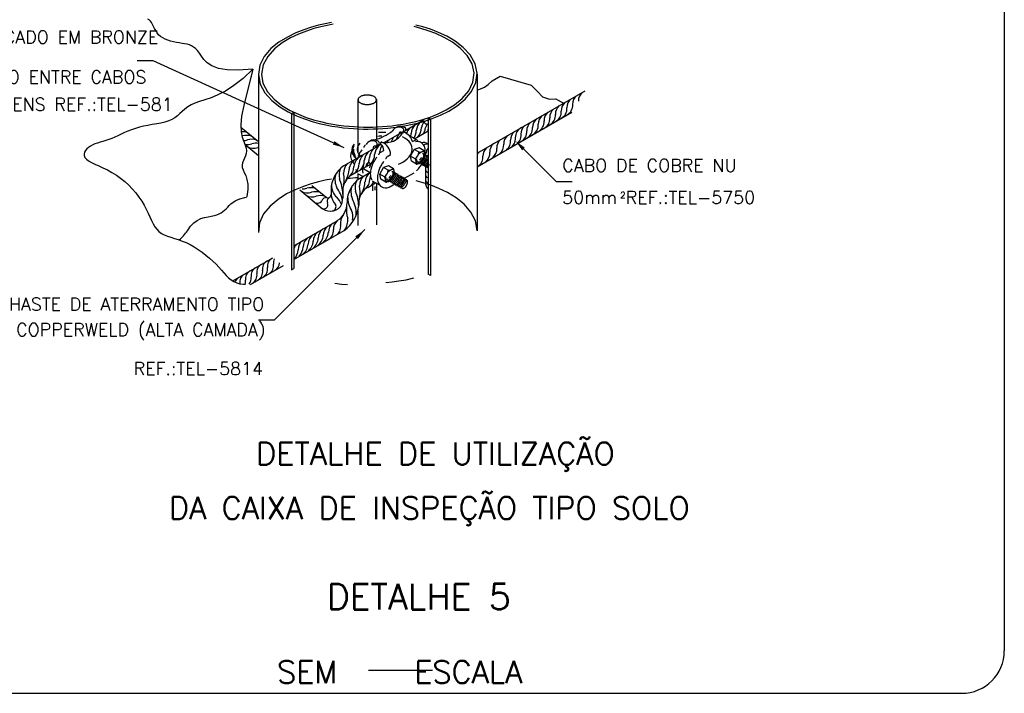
# Model space of a CAD drawing. Header units: millimetres. Extents: x 659 to 1031, y -73 to 11.
# Tile 93 of 141: x 920 to 935, y -47 to -36. Entities that reach past the tile are written whole.
import ezdxf

# ---------------------------------------------------------------- set-up
doc = ezdxf.new("R2010")
doc.units = ezdxf.units.MM
doc.header["$MEASUREMENT"] = 0
doc.linetypes.add('NULL', pattern=[0])
for name, color, linetype, lineweight in [('C01', 1, 'Continuous', 30), ('C02', 2, 'Continuous', 30), ('C03', 3, 'Continuous', 30), ('C04', 4, 'Continuous', 30), ('C05', 4, 'Continuous', 30), ('P-MARGEM', 4, 'Continuous', 30)]:
    doc.layers.add(name, color=color, linetype=linetype, lineweight=lineweight)
doc.styles.add('ROMANS', font='ROMANS')

msp = doc.modelspace()

# ---------------------------------------------------------------- hatches: boundary and pattern name
at = {"layer": 'C02', "linetype": 'Continuous'}
for points in [[(924.557, -37.989), (924.532, -38.043), (924.708, -38.091), (924.556, -37.989), (924.556, -37.989)], [(927.493, -38.134), (927.535, -38.092), (927.388, -37.984), (927.493, -38.134), (927.493, -38.134)], [(924.882, -39.479), (924.924, -39.522), (925.031, -39.374), (924.882, -39.479), (924.882, -39.479)]]:
    msp.add_hatch(color=2, dxfattribs=at).paths.add_polyline_path(points)

# ---------------------------------------------------------------- linework, layer by layer
at = {"layer": 'C01'}
for p, q in [((925.152, -38.668), (925.152, -38.769)), ((925.189, -38.698), (925.189, -38.754))]:
    msp.add_line(p, q, dxfattribs=at)
for points in [[(925.867, -38.323), (925.876, -38.322), (925.886, -38.317), (925.894, -38.311), (925.901, -38.305), (925.906, -38.299), (925.911, -38.295), (925.914, -38.291), (925.917, -38.287), (925.92, -38.284), (925.922, -38.282), (925.924, -38.28), (925.925, -38.277), (925.927, -38.275), (925.928, -38.274), (925.93, -38.272), (925.931, -38.27), (925.931, -38.268), (925.932, -38.267), (925.933, -38.265), (925.935, -38.263), (925.936, -38.261), (925.937, -38.259), (925.939, -38.257), (925.94, -38.255), (925.942, -38.252), (925.943, -38.25), (925.945, -38.246), (925.948, -38.242), (925.95, -38.237), (925.953, -38.232), (925.957, -38.224), (925.96, -38.215), (925.963, -38.205), (925.964, -38.194), (925.96, -38.187)], [(925.887, -38.334), (925.895, -38.333), (925.905, -38.328), (925.914, -38.322), (925.921, -38.315), (925.926, -38.31), (925.931, -38.305), (925.933, -38.302), (925.936, -38.298), (925.939, -38.295), (925.941, -38.293), (925.943, -38.29), (925.944, -38.288), (925.946, -38.286), (925.947, -38.284), (925.949, -38.283), (925.95, -38.281), (925.951, -38.279), (925.952, -38.278), (925.953, -38.276), (925.955, -38.274), (925.956, -38.272), (925.957, -38.27), (925.959, -38.268), (925.96, -38.266), (925.962, -38.263), (925.963, -38.26), (925.965, -38.257), (925.968, -38.253), (925.97, -38.248), (925.972, -38.242), (925.976, -38.235), (925.979, -38.226), (925.982, -38.215), (925.983, -38.205), (925.979, -38.198)], [(925.889, -38.284), (925.892, -38.28), (925.895, -38.276), (925.898, -38.273), (925.9, -38.271), (925.902, -38.268), (925.903, -38.266), (925.905, -38.264), (925.906, -38.262), (925.908, -38.26), (925.909, -38.258), (925.91, -38.257), (925.912, -38.255), (925.913, -38.253), (925.914, -38.252), (925.915, -38.25), (925.916, -38.248), (925.918, -38.246)], [(925.889, -38.284), (925.892, -38.28), (925.895, -38.276), (925.898, -38.273), (925.9, -38.271), (925.902, -38.268), (925.903, -38.266), (925.905, -38.264), (925.906, -38.262), (925.908, -38.26), (925.909, -38.258), (925.91, -38.257), (925.912, -38.255), (925.913, -38.253), (925.914, -38.252), (925.915, -38.25), (925.916, -38.248), (925.918, -38.246)], [(925.906, -38.345), (925.915, -38.345), (925.925, -38.34), (925.933, -38.333), (925.94, -38.327), (925.945, -38.321), (925.95, -38.317), (925.953, -38.313), (925.956, -38.31), (925.959, -38.307), (925.961, -38.304), (925.963, -38.302), (925.964, -38.3), (925.966, -38.298), (925.967, -38.296), (925.969, -38.294), (925.97, -38.292), (925.971, -38.291), (925.972, -38.289), (925.972, -38.287), (925.974, -38.285), (925.975, -38.284), (925.976, -38.282), (925.978, -38.28), (925.979, -38.277), (925.981, -38.275), (925.982, -38.272), (925.984, -38.268), (925.987, -38.264), (925.989, -38.26), (925.992, -38.254), (925.996, -38.247), (925.999, -38.238), (926.002, -38.227), (926.003, -38.216), (925.999, -38.209)], [(925.928, -38.357), (925.936, -38.357), (925.946, -38.352), (925.955, -38.345), (925.962, -38.339), (925.967, -38.334), (925.972, -38.329), (925.974, -38.325), (925.977, -38.322), (925.98, -38.319), (925.982, -38.316), (925.984, -38.314), (925.985, -38.312), (925.987, -38.31), (925.988, -38.308), (925.99, -38.306), (925.991, -38.304), (925.992, -38.303), (925.993, -38.301), (925.994, -38.299), (925.996, -38.297), (925.997, -38.296), (925.998, -38.294), (926, -38.292), (926.001, -38.289), (926.003, -38.287), (926.004, -38.284), (926.006, -38.28), (926.009, -38.277), (926.011, -38.272), (926.014, -38.266), (926.017, -38.259), (926.02, -38.25), (926.023, -38.239), (926.024, -38.228), (926.02, -38.221)], [(925.996, -38.259), (925.993, -38.263), (925.989, -38.266), (925.987, -38.269), (925.985, -38.272), (925.983, -38.274), (925.981, -38.277), (925.979, -38.279), (925.978, -38.281), (925.977, -38.282), (925.975, -38.284), (925.974, -38.286), (925.973, -38.288), (925.972, -38.289), (925.971, -38.291), (925.97, -38.293), (925.969, -38.295), (925.967, -38.297), (925.966, -38.299), (925.964, -38.302), (925.963, -38.305), (925.961, -38.308), (925.958, -38.312), (925.956, -38.317), (925.953, -38.323), (925.95, -38.33), (925.946, -38.339), (925.943, -38.349), (925.942, -38.36), (925.945, -38.368)], [(926.003, -38.286), (926.001, -38.288), (925.999, -38.29), (925.998, -38.292), (925.997, -38.294), (925.995, -38.296), (925.994, -38.297), (925.993, -38.299), (925.992, -38.301), (925.99, -38.303), (925.989, -38.305), (925.988, -38.307), (925.986, -38.309), (925.985, -38.311), (925.983, -38.313), (925.982, -38.316), (925.98, -38.32), (925.977, -38.324), (925.975, -38.328), (925.972, -38.334), (925.97, -38.341), (925.966, -38.35), (925.963, -38.361), (925.962, -38.371), (925.965, -38.379)], [(926.016, -38.306), (926.015, -38.308), (926.014, -38.309), (926.014, -38.311), (926.012, -38.313), (926.011, -38.315), (926.01, -38.316), (926.009, -38.318), (926.007, -38.321), (926.006, -38.323), (926.004, -38.325), (926.002, -38.328), (926, -38.332), (925.998, -38.336), (925.996, -38.34), (925.993, -38.346), (925.989, -38.353), (925.986, -38.362), (925.983, -38.373), (925.982, -38.383), (925.985, -38.391)], [(926.03, -38.325), (926.028, -38.327), (926.027, -38.329), (926.026, -38.331), (926.024, -38.333), (926.023, -38.336), (926.021, -38.339), (926.019, -38.342), (926.017, -38.346), (926.014, -38.351), (926.012, -38.356), (926.009, -38.363), (926.005, -38.372), (926.002, -38.383), (926.001, -38.394), (926.004, -38.402)], [(925.387, -38.604), (925.395, -38.603), (925.405, -38.598), (925.414, -38.592), (925.421, -38.586), (925.426, -38.58), (925.431, -38.576), (925.433, -38.572), (925.436, -38.568), (925.439, -38.565), (925.441, -38.563), (925.443, -38.561), (925.444, -38.558), (925.446, -38.556), (925.447, -38.555), (925.449, -38.553), (925.45, -38.551), (925.451, -38.549), (925.452, -38.548), (925.453, -38.546), (925.455, -38.544), (925.456, -38.542), (925.457, -38.54), (925.459, -38.538), (925.46, -38.536), (925.462, -38.533), (925.463, -38.53), (925.465, -38.527), (925.468, -38.523), (925.47, -38.518), (925.473, -38.513), (925.476, -38.505), (925.479, -38.496), (925.482, -38.486), (925.483, -38.475), (925.479, -38.468)], [(925.407, -38.615), (925.416, -38.614), (925.426, -38.609), (925.434, -38.603), (925.441, -38.596), (925.446, -38.591), (925.451, -38.586), (925.454, -38.582), (925.457, -38.579), (925.46, -38.576), (925.462, -38.574), (925.464, -38.571), (925.465, -38.569), (925.467, -38.567), (925.468, -38.565), (925.47, -38.564), (925.471, -38.562), (925.472, -38.56), (925.473, -38.558), (925.473, -38.557), (925.475, -38.555), (925.476, -38.553), (925.477, -38.551), (925.479, -38.549), (925.48, -38.547), (925.482, -38.544), (925.483, -38.541), (925.485, -38.538), (925.488, -38.534), (925.49, -38.529), (925.493, -38.523), (925.497, -38.516), (925.5, -38.507), (925.503, -38.496), (925.504, -38.486), (925.5, -38.479)], [(925.427, -38.626), (925.435, -38.626), (925.445, -38.621), (925.454, -38.614), (925.461, -38.608), (925.466, -38.602), (925.471, -38.598), (925.473, -38.594), (925.476, -38.591), (925.479, -38.588), (925.481, -38.585), (925.483, -38.583), (925.484, -38.581), (925.486, -38.579), (925.487, -38.577), (925.489, -38.575), (925.49, -38.573), (925.491, -38.572), (925.492, -38.57), (925.493, -38.568), (925.495, -38.566), (925.496, -38.565), (925.497, -38.563), (925.499, -38.56), (925.5, -38.558), (925.502, -38.556), (925.503, -38.553), (925.505, -38.549), (925.508, -38.545), (925.51, -38.541), (925.513, -38.535), (925.516, -38.527), (925.519, -38.518), (925.522, -38.508), (925.523, -38.497), (925.519, -38.49)], [(925.448, -38.638), (925.457, -38.638), (925.467, -38.633), (925.475, -38.626), (925.482, -38.62), (925.487, -38.614), (925.492, -38.61), (925.495, -38.606), (925.498, -38.603), (925.501, -38.6), (925.503, -38.597), (925.505, -38.595), (925.506, -38.593), (925.508, -38.591), (925.509, -38.589), (925.511, -38.587), (925.512, -38.585), (925.513, -38.584), (925.514, -38.582), (925.514, -38.58), (925.516, -38.578), (925.517, -38.577), (925.518, -38.575), (925.52, -38.573), (925.521, -38.57), (925.523, -38.568), (925.524, -38.565), (925.526, -38.561), (925.529, -38.557), (925.531, -38.553), (925.534, -38.547), (925.538, -38.54), (925.541, -38.531), (925.544, -38.52), (925.545, -38.509), (925.541, -38.502)], [(926.038, -38.355), (926.036, -38.359), (926.033, -38.365), (926.029, -38.372), (926.025, -38.381), (926.022, -38.392), (926.02, -38.405), (926.023, -38.413)], [(925.409, -38.565), (925.413, -38.561), (925.416, -38.557), (925.419, -38.554), (925.421, -38.551), (925.423, -38.549), (925.424, -38.547), (925.426, -38.545), (925.427, -38.543), (925.429, -38.541), (925.43, -38.539), (925.431, -38.538), (925.432, -38.536), (925.433, -38.534), (925.434, -38.533), (925.435, -38.531), (925.436, -38.529), (925.438, -38.527)], [(925.468, -38.65), (925.476, -38.649), (925.486, -38.644), (925.495, -38.638), (925.502, -38.631), (925.507, -38.626), (925.512, -38.621), (925.514, -38.617), (925.517, -38.614), (925.52, -38.611), (925.522, -38.609), (925.524, -38.606), (925.525, -38.604), (925.527, -38.602), (925.528, -38.6), (925.53, -38.599), (925.531, -38.597), (925.532, -38.595), (925.533, -38.593), (925.534, -38.592), (925.536, -38.59), (925.537, -38.588), (925.538, -38.586), (925.54, -38.584), (925.541, -38.582), (925.543, -38.579), (925.544, -38.576), (925.546, -38.573), (925.549, -38.569), (925.551, -38.564), (925.554, -38.558), (925.557, -38.551), (925.56, -38.542), (925.563, -38.531), (925.564, -38.521), (925.56, -38.514)], [(925.487, -38.661), (925.496, -38.661), (925.506, -38.656), (925.514, -38.649), (925.521, -38.643), (925.526, -38.638), (925.531, -38.633), (925.534, -38.629), (925.537, -38.626), (925.54, -38.623), (925.542, -38.62), (925.544, -38.618), (925.545, -38.616), (925.547, -38.614), (925.548, -38.612), (925.55, -38.61), (925.551, -38.608), (925.552, -38.607), (925.553, -38.605), (925.554, -38.603), (925.556, -38.602), (925.556, -38.6), (925.557, -38.598), (925.559, -38.596), (925.56, -38.593), (925.562, -38.591), (925.563, -38.588), (925.565, -38.584), (925.568, -38.581), (925.57, -38.576), (925.573, -38.57), (925.577, -38.563), (925.58, -38.554), (925.583, -38.543), (925.584, -38.532), (925.58, -38.525)], [(925.507, -38.673), (925.515, -38.672), (925.525, -38.667), (925.534, -38.661), (925.541, -38.655), (925.546, -38.649), (925.551, -38.644), (925.554, -38.641), (925.556, -38.637), (925.559, -38.634), (925.561, -38.632), (925.563, -38.629), (925.564, -38.627), (925.566, -38.625), (925.567, -38.623), (925.569, -38.622), (925.57, -38.62), (925.571, -38.618), (925.572, -38.617), (925.573, -38.615), (925.575, -38.613), (925.576, -38.611), (925.577, -38.609), (925.579, -38.607), (925.58, -38.605), (925.582, -38.602), (925.583, -38.599), (925.585, -38.596), (925.588, -38.592), (925.59, -38.587), (925.593, -38.581), (925.597, -38.574), (925.599, -38.565), (925.602, -38.555), (925.603, -38.544), (925.599, -38.537)], [(925.526, -38.684), (925.535, -38.684), (925.545, -38.679), (925.554, -38.672), (925.56, -38.666), (925.565, -38.66), (925.57, -38.656), (925.573, -38.652), (925.576, -38.649), (925.579, -38.646), (925.581, -38.643), (925.583, -38.641), (925.584, -38.639), (925.586, -38.637), (925.587, -38.635), (925.589, -38.633), (925.59, -38.631), (925.591, -38.63), (925.592, -38.628), (925.593, -38.626), (925.595, -38.624), (925.596, -38.623), (925.597, -38.621), (925.598, -38.618), (925.599, -38.616), (925.601, -38.614), (925.602, -38.611), (925.604, -38.607), (925.607, -38.603), (925.609, -38.599), (925.612, -38.593), (925.616, -38.585), (925.619, -38.576), (925.622, -38.566), (925.623, -38.555), (925.619, -38.548)], [(925.546, -38.695), (925.555, -38.695), (925.564, -38.69), (925.573, -38.683), (925.58, -38.677), (925.585, -38.672), (925.59, -38.667), (925.593, -38.663), (925.596, -38.66), (925.598, -38.657), (925.6, -38.654), (925.602, -38.652), (925.603, -38.65), (925.605, -38.648), (925.606, -38.646), (925.608, -38.644), (925.609, -38.643), (925.61, -38.641), (925.611, -38.639), (925.612, -38.637), (925.614, -38.636), (925.615, -38.634), (925.616, -38.632), (925.618, -38.63), (925.619, -38.627), (925.621, -38.625), (925.622, -38.622), (925.624, -38.619), (925.627, -38.615), (925.629, -38.61), (925.632, -38.604), (925.636, -38.597), (925.639, -38.588), (925.641, -38.577), (925.642, -38.566), (925.639, -38.559)], [(925.566, -38.706), (925.575, -38.706), (925.585, -38.701), (925.594, -38.694), (925.6, -38.688), (925.605, -38.683), (925.61, -38.678), (925.613, -38.674), (925.616, -38.671), (925.619, -38.668), (925.621, -38.665), (925.623, -38.663), (925.624, -38.661), (925.626, -38.659), (925.627, -38.657), (925.629, -38.655), (925.63, -38.654), (925.631, -38.652), (925.632, -38.65), (925.633, -38.648), (925.635, -38.647), (925.636, -38.645), (925.637, -38.643), (925.639, -38.641), (925.639, -38.638), (925.641, -38.636), (925.642, -38.633), (925.644, -38.63), (925.647, -38.626), (925.649, -38.621), (925.652, -38.615), (925.656, -38.608), (925.659, -38.599), (925.662, -38.588), (925.663, -38.578), (925.659, -38.57)], [(925.588, -38.718), (925.597, -38.718), (925.606, -38.713), (925.615, -38.706), (925.622, -38.7), (925.627, -38.694), (925.632, -38.69), (925.635, -38.686), (925.638, -38.682), (925.64, -38.68), (925.642, -38.677), (925.644, -38.675), (925.645, -38.673), (925.647, -38.671), (925.648, -38.669), (925.65, -38.667), (925.651, -38.665), (925.652, -38.664), (925.653, -38.662), (925.654, -38.66), (925.656, -38.658), (925.657, -38.656), (925.658, -38.654), (925.66, -38.652), (925.661, -38.65), (925.663, -38.648), (925.664, -38.645), (925.666, -38.641), (925.669, -38.637), (925.671, -38.633), (925.674, -38.627), (925.678, -38.619), (925.681, -38.61), (925.683, -38.6), (925.684, -38.589), (925.681, -38.582)]]:
    msp.add_lwpolyline(points, dxfattribs=at)
for centre, radius, start, end in [((928.548, -37.361), 0.176, 130.235, 180.226), ((928.274, -37.513), 0.172, 129.908, 181.487), ((928.115, -37.429), 0.168, 295.303, 5.0054), ((928.364, -37.462), 0.172, 129.908, 181.487), ((928.454, -37.41), 0.172, 129.908, 181.487), ((928.006, -37.669), 0.172, 129.908, 181.487), ((927.847, -37.584), 0.168, 295.303, 5.0054), ((928.096, -37.617), 0.172, 129.908, 181.487), ((927.936, -37.533), 0.168, 295.303, 5.0054), ((928.184, -37.565), 0.172, 129.908, 181.487), ((928.026, -37.481), 0.168, 295.303, 5.0054), ((926.024, -37.907), 0.273, 140.334, 172.197), ((926.106, -37.861), 0.273, 140.334, 172.197), ((926.045, -37.787), 0.128, 109.411, 175.209), ((926.126, -37.834), 0.159, 129.55, 177.381), ((927.736, -37.825), 0.172, 129.908, 181.487), ((927.577, -37.74), 0.168, 295.303, 5.0054), ((927.826, -37.772), 0.172, 129.908, 181.487), ((927.667, -37.688), 0.168, 295.303, 5.0054), ((927.916, -37.721), 0.172, 129.908, 181.487), ((927.757, -37.637), 0.168, 295.303, 5.0054), ((923.114, -38.079), 0.238, 70.9115, 94.3853), ((925.781, -38.048), 0.273, 140.334, 162.212), ((925.862, -38.001), 0.273, 142.719, 146.053), ((925.943, -37.954), 0.273, 140.334, 161.629), ((925.55, -37.872), 0.204, 343.919, 0.5413), ((925.632, -37.825), 0.204, 323.778, 0.5413), ((925.713, -37.778), 0.204, 315.603, 0.5413), ((925.891, -37.819), 0.0755, 316.434, 354.244), ((926.177, -37.863), 0.168, 155.705, 169.617), ((927.483, -37.97), 0.172, 129.908, 181.487), ((927.308, -37.895), 0.168, 295.303, 5.0054), ((927.557, -37.93), 0.172, 116.251, 181.487), ((927.398, -37.844), 0.168, 295.303, 5.0054), ((927.646, -37.876), 0.172, 129.908, 181.487), ((927.487, -37.791), 0.168, 295.303, 5.0054), ((923.056, -37.728), 0.189, 286.618, 289.537), ((923.183, -38.136), 0.238, 70.9115, 105.506), ((923.134, -37.79), 0.189, 269.592, 289.537), ((923.199, -37.853), 0.189, 256.646, 289.537), ((923.261, -38.197), 0.238, 70.9115, 105.506), ((923.326, -38.26), 0.238, 80.3385, 105.506), ((924.962, -38.132), 0.137, 136.535, 237.755), ((925.537, -38.189), 0.273, 140.334, 140.761), ((925.618, -38.142), 0.273, 140.334, 151.067), ((925.699, -38.095), 0.273, 140.334, 159.402), ((925.3, -37.501), 0.64, 315.689, 315.72), ((926.007, -38.126), 0.0911, 79.1118, 126.267), ((927.157, -38.158), 0.172, 129.908, 181.487), ((927.266, -38.095), 0.172, 129.908, 181.487), ((927.036, -38.052), 0.168, 308.43, 5.0054), ((927.375, -38.033), 0.172, 129.908, 181.487), ((927.144, -37.989), 0.168, 308.43, 5.0054), ((927.219, -37.949), 0.168, 295.303, 5.0054), ((923.293, -37.912), 0.189, 239.384, 289.537), ((923.42, -38.32), 0.238, 103.085, 105.506), ((924.969, -38.134), 0.13, 147.687, 229.429), ((924.967, -38.131), 0.114, 170.421, 217.651), ((925.293, -38.33), 0.273, 140.334, 172.197), ((925.374, -38.283), 0.273, 140.334, 172.197), ((925.455, -38.236), 0.273, 140.334, 172.197), ((925.062, -38.154), 0.204, 354.865, 0.5413), ((925.537, -38.189), 0.273, 150.447, 172.197), ((925.757, -38.128), 0.16, 4.4987, 4.7911), ((925.903, -38.125), 0.1, 314.764, 359.388), ((926.058, -38.15), 0.0603, 125.13, 156.043), ((926.94, -38.283), 0.172, 129.908, 152.46), ((927.049, -38.221), 0.172, 129.908, 181.487), ((926.819, -38.177), 0.168, 308.43, 5.0054), ((926.928, -38.114), 0.168, 308.43, 5.0054), ((924.889, -38.481), 0.19, 134.534, 184.478), ((924.994, -38.451), 0.211, 120.596, 174.587), ((925.069, -38.407), 0.211, 120.596, 174.587), ((924.736, -38.342), 0.204, 315.603, 0.5413), ((925.211, -38.377), 0.273, 140.334, 172.197), ((924.818, -38.295), 0.204, 315.603, 0.5413), ((924.899, -38.248), 0.204, 315.603, 0.5413), ((924.98, -38.201), 0.204, 315.603, 0.5413), ((926.711, -38.24), 0.168, 308.43, 5.0054), ((924.884, -38.518), 0.255, 157.106, 194.072), ((924.269, -38.587), 0.439, 348.403, 12.0806), ((924.39, -38.412), 0.394, 331.718, 357.353), ((924.655, -38.389), 0.204, 311.438, 0.5413), ((925.244, -38.645), 0.211, 128.667, 174.587), ((926.061, -38.401), 0.0901, 205.28, 245.443), ((924.901, -38.584), 0.337, 168.169, 203.893), ((924.034, -38.83), 0.652, 1.1312, 22.547), ((925.134, -38.712), 0.255, 157.106, 194.072), ((925.139, -38.675), 0.19, 134.534, 184.478), ((924.64, -38.607), 0.394, 331.718, 357.353), ((924.905, -38.584), 0.204, 311.438, 0.5413), ((925.319, -38.602), 0.211, 161.264, 174.587), ((924.986, -38.537), 0.204, 315.603, 334.1), ((926.061, -38.486), 0.0901, 205.28, 245.443), ((926.061, -38.561), 0.0901, 205.28, 245.443), ((924.135, -38.611), 0.189, 239.384, 289.537), ((924.06, -38.548), 0.189, 267.078, 289.537), ((924.187, -38.956), 0.238, 72.2457, 105.506), ((924.262, -39.018), 0.238, 71.5887, 105.506), ((924.762, -38.68), 0.252, 179.8, 227.833), ((924.205, -39.019), 0.489, 12.0605, 37.579), ((925.151, -38.779), 0.337, 168.169, 203.893), ((924.284, -39.024), 0.652, 1.1312, 22.547), ((924.519, -38.782), 0.439, 348.403, 12.0806), ((926.068, -38.627), 0.105, 226.071, 245.246), ((924.209, -38.673), 0.189, 239.384, 289.537), ((924.29, -38.877), 0.0821, 228.241, 325.581), ((924.336, -39.08), 0.238, 70.9115, 105.506), ((924.39, -38.983), 0.0648, 224.117, 25.519), ((924.43, -38.947), 0.0751, 82.9283, 161.556), ((924.515, -38.925), 0.073, 135.994, 204.32), ((924.8, -38.79), 0.298, 186.294, 220.286), ((924.326, -39.113), 0.363, 21.3546, 42.7394), ((925.182, -38.856), 0.42, 180.436, 211.415), ((924.523, -39.105), 0.372, 349.59, 30.7452), ((924.516, -39.016), 0.0654, 275.535, 31.1943), ((925.145, -39.066), 0.402, 173.214, 198.639), ((924.628, -39.17), 0.217, 345.16, 25.8563), ((924.639, -39.416), 0.178, 127.481, 180.356), ((924.723, -39.37), 0.184, 133.556, 180.608), ((924.891, -39.281), 0.241, 144.086, 186.12), ((924.47, -39.213), 0.296, 325.285, 3.5932), ((924.402, -39.553), 0.178, 127.481, 180.356), ((924.48, -39.507), 0.178, 127.481, 180.356), ((924.24, -39.403), 0.22, 307.515, 356.329), ((924.559, -39.462), 0.178, 127.481, 180.356), ((924.372, -39.386), 0.168, 295.303, 5.0054), ((924.503, -39.33), 0.151, 299.146, 8.7623), ((924.165, -39.689), 0.178, 127.481, 180.356), ((924.244, -39.644), 0.178, 127.481, 180.356), ((924.004, -39.54), 0.22, 307.515, 356.329), ((924.323, -39.598), 0.178, 127.481, 180.356), ((924.082, -39.494), 0.22, 307.515, 356.329), ((924.161, -39.449), 0.22, 307.515, 356.329), ((924.087, -39.735), 0.178, 127.481, 159.884), ((923.733, -39.67), 0.255, 318.861, 355.366), ((923.793, -39.617), 0.274, 320.865, 354.299), ((923.925, -39.585), 0.22, 307.515, 356.329), ((923.571, -39.989), 0.141, 120.463, 189.808), ((923.649, -39.944), 0.141, 120.463, 189.808), ((923.731, -39.89), 0.131, 154.007, 190.459), ((923.305, -40.143), 0.141, 120.463, 189.808), ((923.393, -40.091), 0.141, 120.463, 189.808), ((923.482, -40.04), 0.141, 120.463, 189.808), ((923.284, -40.034), 0.15, 301.677, 8.1981), ((923.361, -39.989), 0.15, 301.677, 8.1981), ((923.454, -39.935), 0.15, 301.677, 8.1981), ((923.546, -39.881), 0.15, 301.677, 355.289), ((923.128, -40.249), 0.141, 120.463, 157.059), ((923.216, -40.194), 0.141, 120.463, 189.808), ((923.016, -40.188), 0.15, 345.875, 8.1981), ((923.105, -40.137), 0.15, 321.838, 8.1981), ((923.195, -40.085), 0.15, 301.677, 8.1981), ((922.928, -40.24), 0.15, 6.9201, 8.1981)]:
    msp.add_arc(centre, radius, start, end, dxfattribs=at)
at = {"layer": 'C02'}
for p, q in [((921.722, -36.734), (921.472, -36.734)), ((924.708, -38.091), (921.722, -36.734)), ((923.366, -36.941), (923.366, -39.392)), ((926.789, -36.941), (926.789, -39.392)), ((926.789, -38.176), (928.479, -37.2)), ((924.924, -37.338), (924.924, -38.174)), ((925.212, -37.338), (925.212, -37.96)), ((923.883, -37.556), (923.919, -37.535)), ((923.883, -37.556), (923.883, -40.005)), ((923.919, -37.535), (923.919, -39.984)), ((926.789, -38.389), (928.271, -37.533)), ((923.366, -37.605), (923.366, -39.389)), ((925.673, -37.815), (925.958, -37.651)), ((926.024, -37.622), (926.024, -40.072)), ((926.061, -37.643), (926.024, -37.622)), ((926.061, -37.643), (926.061, -40.094)), ((923.092, -37.77), (923.366, -37.995)), ((925.336, -38.01), (925.613, -37.85)), ((925.806, -37.952), (926.024, -37.826)), ((923.157, -38.041), (923.366, -38.215)), ((924.7, -38.377), (925.284, -38.04)), ((927.425, -38.022), (928.023, -38.62)), ((925.744, -38.225), (925.805, -38.12)), ((925.88, -38.094), (925.805, -38.12)), ((925.879, -38.163), (925.805, -38.12)), ((925.959, -38.14), (925.88, -38.094)), ((925.939, -38.177), (925.937, -38.194)), ((925.939, -38.177), (925.937, -38.194)), ((925.959, -38.187), (925.957, -38.205)), ((925.974, -38.197), (925.965, -38.148)), ((924.826, -38.518), (925.165, -38.322)), ((925.817, -38.267), (925.744, -38.225)), ((925.759, -38.303), (925.744, -38.225)), ((925.839, -38.349), (925.759, -38.303)), ((925.901, -38.331), (925.848, -38.35)), ((925.855, -38.305), (925.863, -38.3)), ((925.855, -38.305), (925.863, -38.3)), ((925.865, -38.321), (925.884, -38.311)), ((925.886, -38.333), (925.903, -38.323)), ((925.905, -38.344), (925.923, -38.334)), ((925.927, -38.356), (925.944, -38.346)), ((925.979, -38.199), (925.976, -38.216)), ((925.999, -38.21), (925.997, -38.226)), ((926.02, -38.222), (926.018, -38.238)), ((924.924, -38.5), (924.924, -38.591)), ((924.95, -38.572), (925.109, -38.479)), ((925.117, -38.483), (925.016, -38.43)), ((925.264, -38.505), (925.324, -38.401)), ((925.338, -38.548), (925.264, -38.505)), ((925.279, -38.584), (925.264, -38.505)), ((925.4, -38.375), (925.324, -38.401)), ((925.398, -38.444), (925.324, -38.401)), ((925.479, -38.421), (925.4, -38.375)), ((925.459, -38.458), (925.457, -38.474)), ((925.479, -38.468), (925.477, -38.486)), ((925.494, -38.477), (925.485, -38.429)), ((925.499, -38.48), (925.497, -38.497)), ((925.519, -38.491), (925.516, -38.507)), ((925.541, -38.503), (925.538, -38.519)), ((925.946, -38.368), (925.964, -38.358)), ((925.966, -38.38), (925.983, -38.369)), ((925.98, -38.371), (925.98, -38.645)), ((925.985, -38.391), (926.004, -38.381)), ((926.005, -38.402), (926.023, -38.392)), ((925.076, -38.712), (925.198, -38.642)), ((925.212, -38.649), (925.212, -39.301)), ((925.358, -38.63), (925.279, -38.584)), ((925.422, -38.612), (925.369, -38.631)), ((925.375, -38.586), (925.384, -38.581)), ((925.386, -38.602), (925.403, -38.592)), ((925.405, -38.614), (925.424, -38.604)), ((925.426, -38.625), (925.443, -38.615)), ((925.447, -38.637), (925.465, -38.627)), ((925.466, -38.649), (925.484, -38.639)), ((925.486, -38.66), (925.504, -38.65)), ((925.559, -38.515), (925.557, -38.531)), ((925.58, -38.526), (925.577, -38.542)), ((925.599, -38.538), (925.598, -38.554)), ((925.619, -38.549), (925.617, -38.565)), ((925.639, -38.56), (925.637, -38.576)), ((925.658, -38.571), (925.656, -38.588)), ((925.68, -38.583), (925.678, -38.599)), ((928.023, -38.62), (928.273, -38.62)), ((924.014, -38.753), (924.363, -39.044)), ((924.204, -38.684), (924.42, -38.86)), ((924.503, -38.75), (924.503, -38.824)), ((924.688, -38.731), (924.688, -38.797)), ((924.688, -38.797), (924.688, -38.878)), ((925.506, -38.672), (925.523, -38.662)), ((925.525, -38.683), (925.543, -38.673)), ((925.545, -38.695), (925.562, -38.684)), ((925.564, -38.706), (925.583, -38.696)), ((925.587, -38.717), (925.604, -38.707)), ((924.754, -38.945), (924.754, -38.954)), ((924.938, -38.925), (924.938, -38.992)), ((924.924, -39.075), (924.924, -39.309)), ((923.919, -39.627), (924.599, -39.234)), ((925.031, -39.374), (923.613, -40.792)), ((923.919, -39.841), (924.706, -39.386)), ((922.965, -40.176), (923.592, -39.814)), ((923.243, -40.231), (923.758, -39.934)), ((923.883, -40.005), (923.919, -39.984)), ((926.061, -40.094), (926.024, -40.072)), ((923.613, -40.792), (923.366, -40.792))]:
    msp.add_line(p, q, dxfattribs=at)
for points in [[(923.281, -36.86), (923.055, -36.878), (922.877, -36.873), (922.741, -36.849), (922.64, -36.811), (922.567, -36.763), (922.514, -36.711), (922.476, -36.658), (922.444, -36.61), (922.414, -36.571), (922.384, -36.54), (922.352, -36.516), (922.319, -36.497), (922.286, -36.483), (922.25, -36.473), (922.212, -36.465), (922.172, -36.458), (922.129, -36.45), (922.084, -36.442), (922.039, -36.433), (921.993, -36.422), (921.949, -36.409), (921.907, -36.393), (921.869, -36.373), (921.836, -36.35), (921.806, -36.322), (921.782, -36.292), (921.762, -36.259), (921.743, -36.226), (921.726, -36.193), (921.711, -36.162), (921.695, -36.134), (921.679, -36.11), (921.66, -36.091), (921.639, -36.077)], [(924.509, -36.132), (924.411, -36.151), (924.307, -36.175), (924.196, -36.206), (924.077, -36.245), (923.951, -36.295), (923.819, -36.359), (923.687, -36.441), (923.563, -36.541), (923.459, -36.662), (923.389, -36.8), (923.366, -36.948), (923.393, -37.096), (923.467, -37.232), (923.574, -37.351), (923.699, -37.45), (923.831, -37.53), (923.963, -37.593), (924.088, -37.642), (924.207, -37.68), (924.317, -37.71), (924.42, -37.734), (924.516, -37.752), (924.607, -37.766), (924.693, -37.778), (924.776, -37.786), (924.855, -37.792), (924.932, -37.796), (925.009, -37.799), (925.084, -37.799), (925.159, -37.798), (925.234, -37.796), (925.312, -37.791), (925.391, -37.785), (925.474, -37.776), (925.561, -37.764), (925.653, -37.749), (925.751, -37.73), (925.855, -37.706), (925.968, -37.674), (926.087, -37.634), (926.214, -37.583), (926.346, -37.517), (926.477, -37.435), (926.6, -37.333), (926.702, -37.21), (926.768, -37.071), (926.788, -36.923), (926.756, -36.776), (926.68, -36.64), (926.571, -36.523), (926.444, -36.425), (926.312, -36.347), (926.181, -36.286), (926.056, -36.238), (925.938, -36.2), (925.828, -36.171)], [(924.535, -36.159), (924.441, -36.177), (924.342, -36.199), (924.234, -36.228), (924.119, -36.265), (923.996, -36.312), (923.868, -36.373), (923.738, -36.45), (923.616, -36.546), (923.512, -36.662), (923.439, -36.795), (923.414, -36.939), (923.438, -37.083), (923.509, -37.217), (923.612, -37.334), (923.735, -37.43), (923.864, -37.508), (923.992, -37.569), (924.115, -37.617), (924.23, -37.654), (924.339, -37.683), (924.438, -37.706), (924.533, -37.723), (924.621, -37.737), (924.704, -37.748), (924.784, -37.756), (924.861, -37.762), (924.935, -37.766), (925.009, -37.768), (925.081, -37.769), (925.154, -37.768), (925.227, -37.766), (925.303, -37.761), (925.38, -37.755), (925.46, -37.747), (925.544, -37.736), (925.633, -37.721), (925.726, -37.703), (925.828, -37.68), (925.936, -37.65), (926.053, -37.612), (926.177, -37.562), (926.306, -37.499), (926.434, -37.42), (926.556, -37.321), (926.656, -37.202), (926.722, -37.067), (926.74, -36.922), (926.708, -36.779), (926.632, -36.647), (926.524, -36.534), (926.4, -36.44), (926.27, -36.365), (926.143, -36.306), (926.021, -36.26), (925.907, -36.224), (925.801, -36.196)], [(923.281, -36.86), (923.127, -37.007), (922.983, -37.12), (922.852, -37.204), (922.733, -37.266), (922.625, -37.309), (922.529, -37.342), (922.445, -37.367), (922.373, -37.392), (922.312, -37.421), (922.261, -37.453), (922.216, -37.488), (922.176, -37.523), (922.139, -37.558), (922.1, -37.592), (922.06, -37.623), (922.014, -37.65), (921.963, -37.673), (921.904, -37.691), (921.842, -37.705), (921.775, -37.718), (921.707, -37.73), (921.639, -37.742), (921.57, -37.755), (921.505, -37.771), (921.442, -37.789), (921.383, -37.81), (921.326, -37.832), (921.271, -37.856), (921.22, -37.88), (921.169, -37.903), (921.12, -37.925), (921.072, -37.945), (921.024, -37.963), (920.978, -37.978), (920.934, -37.992), (920.89, -38.005), (920.849, -38.018), (920.81, -38.032), (920.774, -38.048), (920.74, -38.066), (920.709, -38.086), (920.682, -38.109), (920.661, -38.134), (920.646, -38.161), (920.639, -38.188), (920.641, -38.216), (920.653, -38.244), (920.676, -38.271), (920.711, -38.297), (920.756, -38.322), (920.809, -38.349), (920.87, -38.376), (920.935, -38.406), (921.005, -38.44), (921.074, -38.477), (921.144, -38.519), (921.211, -38.567), (921.275, -38.62), (921.337, -38.677), (921.394, -38.737), (921.448, -38.8), (921.497, -38.864), (921.541, -38.928), (921.58, -38.992), (921.613, -39.055), (921.642, -39.116), (921.669, -39.175), (921.694, -39.23), (921.72, -39.281), (921.746, -39.328), (921.775, -39.369), (921.809, -39.404), (921.848, -39.433), (921.893, -39.457), (921.943, -39.476), (921.996, -39.494), (922.053, -39.512), (922.112, -39.53), (922.173, -39.552), (922.236, -39.577), (922.299, -39.608), (922.362, -39.644), (922.426, -39.685), (922.486, -39.728), (922.546, -39.774), (922.602, -39.821), (922.655, -39.869), (922.704, -39.917), (922.748, -39.964), (922.788, -40.009), (922.826, -40.052), (922.863, -40.092), (922.9, -40.128), (922.939, -40.16), (922.981, -40.186), (923.027, -40.207), (923.078, -40.222), (923.135, -40.227), (923.163, -40.225)], [(923.281, -36.86), (923.138, -37.431), (923.101, -37.598), (923.09, -37.734), (923.097, -37.842), (923.114, -37.927), (923.138, -37.995), (923.161, -38.05), (923.177, -38.097), (923.181, -38.14), (923.177, -38.181), (923.164, -38.219), (923.148, -38.256), (923.133, -38.292), (923.119, -38.327), (923.111, -38.363), (923.113, -38.399), (923.126, -38.437), (923.145, -38.479), (923.168, -38.529), (923.187, -38.588), (923.2, -38.66), (923.2, -38.747), (923.183, -38.853), (923.181, -38.865)], [(926.789, -37.19), (926.842, -37.172), (926.901, -37.143), (926.963, -37.102), (927.025, -37.046), (927.146, -36.973)], [(927.146, -36.973), (927.635, -37.115), (927.734, -37.214), (927.813, -37.296), (927.921, -37.331), (928.018, -37.326), (928.055, -37.349), (928.101, -37.373), (928.121, -37.383), (928.134, -37.399)], [(925.212, -37.342), (925.21, -37.329), (925.204, -37.318), (925.196, -37.307), (925.185, -37.299), (925.175, -37.292), (925.164, -37.286), (925.153, -37.282), (925.143, -37.279), (925.134, -37.276), (925.125, -37.274), (925.117, -37.272), (925.109, -37.271), (925.101, -37.27), (925.095, -37.269), (925.088, -37.269), (925.081, -37.268), (925.075, -37.268), (925.068, -37.268), (925.061, -37.268), (925.056, -37.268), (925.049, -37.269), (925.042, -37.269), (925.035, -37.27), (925.027, -37.271), (925.019, -37.272), (925.012, -37.274), (925.003, -37.276), (924.993, -37.279), (924.983, -37.282), (924.973, -37.286), (924.962, -37.292), (924.951, -37.299), (924.94, -37.307), (924.932, -37.318), (924.927, -37.329), (924.925, -37.342), (924.927, -37.354), (924.932, -37.366), (924.94, -37.376), (924.951, -37.384), (924.962, -37.391), (924.973, -37.397), (924.983, -37.401), (924.993, -37.404), (925.003, -37.407), (925.012, -37.409), (925.019, -37.411), (925.027, -37.412), (925.035, -37.413), (925.042, -37.414), (925.049, -37.414), (925.056, -37.415), (925.061, -37.415), (925.068, -37.415), (925.075, -37.415), (925.081, -37.415), (925.088, -37.414), (925.095, -37.414), (925.101, -37.413), (925.109, -37.412), (925.117, -37.411), (925.125, -37.409), (925.134, -37.407), (925.143, -37.404), (925.153, -37.401), (925.164, -37.397), (925.175, -37.391), (925.185, -37.384), (925.196, -37.376), (925.204, -37.366), (925.21, -37.354), (925.212, -37.342)], [(925.96, -37.695), (925.961, -37.697), (925.962, -37.698), (925.964, -37.7), (925.965, -37.702), (925.966, -37.703), (925.968, -37.705), (925.969, -37.707), (925.971, -37.709), (925.973, -37.711), (925.975, -37.713), (925.978, -37.714), (925.981, -37.716), (925.985, -37.717), (925.988, -37.718), (925.992, -37.718), (925.995, -37.716)], [(925.362, -37.854), (925.332, -37.852), (925.302, -37.852), (925.272, -37.852), (925.243, -37.854)], [(924.952, -38.023), (924.93, -38.052), (924.915, -38.084), (924.909, -38.119), (924.915, -38.154), (924.93, -38.186), (924.952, -38.214), (924.979, -38.238)], [(925.299, -37.913), (925.276, -37.912), (925.255, -37.912), (925.233, -37.914)], [(925.557, -38.348), (925.592, -38.334), (925.627, -38.316), (925.662, -38.294), (925.696, -38.267), (925.726, -38.236), (925.752, -38.199), (925.768, -38.158), (925.774, -38.115), (925.767, -38.072), (925.75, -38.032), (925.723, -37.996), (925.691, -37.966), (925.656, -37.94), (925.62, -37.92)], [(924.828, -38.138), (924.81, -38.182), (924.806, -38.228), (924.816, -38.273), (924.838, -38.315), (924.868, -38.352)], [(925.838, -38.268), (925.837, -38.275), (925.835, -38.283), (925.834, -38.292), (925.834, -38.301), (925.835, -38.311), (925.838, -38.32), (925.842, -38.329), (925.848, -38.336), (925.856, -38.34), (925.865, -38.341), (925.875, -38.34), (925.885, -38.337), (925.893, -38.333), (925.9, -38.328), (925.907, -38.323), (925.914, -38.317), (925.919, -38.312), (925.924, -38.308), (925.928, -38.303), (925.931, -38.299), (925.934, -38.294), (925.937, -38.29), (925.94, -38.286), (925.943, -38.282), (925.945, -38.278), (925.948, -38.274), (925.95, -38.27), (925.952, -38.266), (925.954, -38.262), (925.957, -38.258), (925.959, -38.253), (925.961, -38.248), (925.963, -38.243), (925.965, -38.238), (925.967, -38.232), (925.969, -38.225), (925.971, -38.218), (925.972, -38.21), (925.972, -38.201), (925.972, -38.192), (925.972, -38.182), (925.969, -38.173), (925.965, -38.164), (925.958, -38.158), (925.95, -38.154), (925.94, -38.152), (925.931, -38.154), (925.922, -38.157), (925.913, -38.161), (925.905, -38.166), (925.898, -38.171), (925.892, -38.176), (925.888, -38.181), (925.883, -38.186)], [(925.852, -38.296), (925.854, -38.303), (925.858, -38.309), (925.863, -38.314), (925.869, -38.317), (925.877, -38.318), (925.884, -38.316), (925.89, -38.314), (925.897, -38.31), (925.903, -38.307), (925.908, -38.303), (925.912, -38.299), (925.916, -38.295), (925.92, -38.291), (925.923, -38.288), (925.925, -38.285), (925.928, -38.281), (925.93, -38.278), (925.931, -38.275), (925.933, -38.272), (925.935, -38.269), (925.937, -38.266), (925.939, -38.263), (925.941, -38.26), (925.942, -38.257), (925.944, -38.253), (925.945, -38.25), (925.947, -38.246), (925.949, -38.242), (925.95, -38.237), (925.952, -38.233), (925.953, -38.227), (925.954, -38.222), (925.955, -38.215), (925.955, -38.208), (925.955, -38.201), (925.953, -38.194), (925.95, -38.187), (925.946, -38.181)], [(925.358, -38.549), (925.357, -38.556), (925.355, -38.564), (925.354, -38.573), (925.354, -38.582), (925.355, -38.592), (925.358, -38.601), (925.362, -38.61), (925.369, -38.617), (925.377, -38.621), (925.386, -38.622), (925.395, -38.621), (925.405, -38.618), (925.414, -38.614), (925.421, -38.609), (925.428, -38.604), (925.434, -38.598), (925.439, -38.593), (925.444, -38.589), (925.448, -38.584), (925.452, -38.579), (925.455, -38.575), (925.458, -38.571), (925.461, -38.567), (925.464, -38.563), (925.466, -38.559), (925.469, -38.555), (925.471, -38.551), (925.473, -38.547), (925.474, -38.543), (925.477, -38.539), (925.479, -38.534), (925.481, -38.529), (925.483, -38.524), (925.485, -38.519), (925.487, -38.513), (925.489, -38.506), (925.491, -38.499), (925.492, -38.491), (925.493, -38.482), (925.493, -38.473), (925.492, -38.463), (925.489, -38.454), (925.485, -38.445), (925.478, -38.438), (925.471, -38.434), (925.461, -38.433), (925.451, -38.435), (925.442, -38.438), (925.433, -38.442), (925.426, -38.447), (925.419, -38.452), (925.413, -38.457), (925.408, -38.462), (925.403, -38.467)], [(925.373, -38.577), (925.375, -38.584), (925.379, -38.59), (925.384, -38.595), (925.389, -38.598), (925.397, -38.599), (925.404, -38.597), (925.411, -38.595), (925.418, -38.591), (925.424, -38.587), (925.429, -38.584), (925.432, -38.58), (925.436, -38.576), (925.44, -38.572), (925.443, -38.569), (925.445, -38.565), (925.448, -38.562), (925.45, -38.559), (925.452, -38.556), (925.454, -38.553), (925.456, -38.55), (925.458, -38.547), (925.46, -38.544), (925.462, -38.541), (925.463, -38.538), (925.465, -38.534), (925.466, -38.531), (925.468, -38.527), (925.47, -38.523), (925.471, -38.518), (925.473, -38.514), (925.473, -38.508), (925.474, -38.502), (925.475, -38.496), (925.475, -38.489), (925.475, -38.482), (925.473, -38.475), (925.471, -38.468), (925.467, -38.462)], [(924.509, -38.583), (924.41, -38.602), (924.305, -38.626), (924.191, -38.658), (924.07, -38.698), (923.942, -38.75), (923.808, -38.816), (923.675, -38.9), (923.551, -39.004), (923.448, -39.128), (923.383, -39.27), (923.366, -39.421)], [(925.688, -38.601), (925.682, -38.599), (925.676, -38.598), (925.67, -38.6), (925.663, -38.602), (925.657, -38.605), (925.652, -38.609), (925.647, -38.612), (925.643, -38.616), (925.64, -38.619), (925.638, -38.623), (925.635, -38.626), (925.632, -38.629), (925.63, -38.632), (925.628, -38.634), (925.626, -38.637), (925.624, -38.64), (925.622, -38.643), (925.621, -38.645), (925.619, -38.648), (925.618, -38.651), (925.616, -38.654), (925.615, -38.657), (925.613, -38.66), (925.612, -38.664), (925.61, -38.667), (925.609, -38.671), (925.608, -38.676), (925.606, -38.68), (925.605, -38.685), (925.604, -38.691), (925.604, -38.697), (925.604, -38.704), (925.605, -38.71), (925.607, -38.717), (925.611, -38.722), (925.616, -38.727), (925.622, -38.729), (925.629, -38.729), (925.635, -38.728), (925.641, -38.725), (925.647, -38.722), (925.652, -38.719), (925.657, -38.715), (925.661, -38.711), (925.664, -38.708), (925.667, -38.705), (925.67, -38.702), (925.673, -38.699), (925.675, -38.696), (925.677, -38.693), (925.679, -38.69), (925.681, -38.687), (925.682, -38.685), (925.683, -38.682), (925.685, -38.679), (925.686, -38.676), (925.688, -38.673), (925.689, -38.67), (925.691, -38.667), (925.692, -38.664), (925.694, -38.66), (925.695, -38.656), (925.696, -38.652), (925.698, -38.647), (925.699, -38.642), (925.7, -38.636), (925.7, -38.63), (925.7, -38.623), (925.699, -38.617), (925.697, -38.61), (925.693, -38.605), (925.688, -38.601)], [(926.789, -39.389), (926.764, -39.238), (926.691, -39.099), (926.584, -38.977), (926.458, -38.876), (926.324, -38.795), (926.191, -38.731), (926.064, -38.68), (925.944, -38.641), (925.832, -38.611)], [(922.255, -39.391), (922.303, -39.321), (922.354, -39.268), (922.409, -39.229), (922.466, -39.202), (922.522, -39.184), (922.578, -39.171), (922.629, -39.162), (922.677, -39.152), (922.717, -39.141), (922.753, -39.126), (922.784, -39.11), (922.811, -39.091), (922.837, -39.07), (922.861, -39.047), (922.886, -39.023), (922.91, -38.997), (922.937, -38.97), (922.972, -38.943), (923.015, -38.916), (923.075, -38.892), (923.154, -38.87), (923.181, -38.865)], [(925.362, -40.201), (925.461, -40.191), (925.565, -40.177), (925.678, -40.158), (925.8, -40.131)], [(924.564, -40.21), (924.665, -40.225), (924.761, -40.235)]]:
    msp.add_lwpolyline(points, dxfattribs=at)
for centre, radius, start, end in [((926.005, -37.689), 0.0228, 31.1811, 96.7345), ((925.946, -38.182), 0.172, 63.0372, 100.649), ((924.969, -38.177), 0.0526, 148.112, 163.009), ((925.719, -38.14), 0.161, 307.997, 352.025), ((925.888, -38.07), 0.0931, 263.811, 314.501), ((925.953, -38.15), 0.0121, 10.8846, 60), ((925.742, -38.322), 0.0934, 345.582, 36.1065), ((925.845, -38.338), 0.0121, 240, 289.116), ((924.966, -38.755), 0.463, 125.112, 179.355), ((925.239, -38.421), 0.161, 307.997, 352.025), ((925.408, -38.351), 0.0931, 263.811, 314.501), ((925.473, -38.431), 0.0121, 10.8846, 60), ((924.967, -38.76), 0.28, 120.242, 174.025), ((925.216, -38.95), 0.463, 125.112, 179.355), ((925.369, -45.096), 6.549, 93.8941, 95.3558), ((925.263, -38.603), 0.0934, 345.582, 36.1065), ((925.364, -38.619), 0.0121, 240, 289.116), ((926.181, -38.624), 0.202, 186.007, 205.073), ((925.217, -38.955), 0.28, 120.242, 174.025), ((926.152, -38.616), 0.181, 211.247, 224.706), ((924.454, -38.826), 0.049, 224.686, 3.1132), ((924.42, -38.953), 0.333, 302.657, 0.1004), ((924.343, -38.851), 0.347, 332.247, 355.463), ((924.489, -38.869), 0.215, 226.123, 318.138), ((924.402, -38.942), 0.538, 304.371, 354.656), ((921.694, -39.022), 0.672, 310.107, 326.638)]:
    msp.add_arc(centre, radius, start, end, dxfattribs=at)
at = {"layer": 'C03'}
for p, q in [((925.626, -37.847), (925.672, -37.821)), ((925.211, -38.062), (925.256, -38.037)), ((925.748, -37.932), (925.757, -37.928)), ((925.834, -37.968), (925.775, -37.934)), ((925.775, -37.995), (925.827, -37.968)), ((925.9, -38.005), (925.856, -37.988)), ((925.283, -38.159), (925.326, -38.134)), ((925.395, -38.223), (925.434, -38.2)), ((925.977, -38.215), (925.977, -38.213)), ((924.999, -38.543), (924.92, -38.498)), ((925.498, -38.496), (925.497, -38.493)), ((925.654, -38.569), (925.801, -38.486)), ((925.265, -38.68), (925.153, -38.616)), ((925.413, -38.708), (925.503, -38.657))]:
    msp.add_line(p, q, dxfattribs=at)
for points in [[(925.962, -38.25), (925.967, -38.23), (925.972, -38.21), (925.974, -38.188), (925.976, -38.164), (925.976, -38.14), (925.973, -38.114), (925.968, -38.088), (925.958, -38.062), (925.943, -38.039), (925.925, -38.02), (925.902, -38.006), (925.877, -37.997), (925.849, -37.995), (925.822, -37.998)], [(924.983, -38.127), (924.973, -38.141), (924.963, -38.155), (924.954, -38.169), (924.945, -38.183), (924.937, -38.198), (924.93, -38.212), (924.922, -38.228)], [(925.042, -38.048), (925.038, -38.05), (925.035, -38.053), (925.033, -38.055), (925.03, -38.058), (925.028, -38.06), (925.026, -38.063), (925.024, -38.065), (925.022, -38.068), (925.021, -38.07), (925.019, -38.073), (925.017, -38.076), (925.016, -38.078), (925.015, -38.081), (925.014, -38.084), (925.013, -38.087)], [(925.274, -38.164), (925.27, -38.167), (925.267, -38.169), (925.265, -38.172), (925.263, -38.174), (925.261, -38.176), (925.259, -38.179), (925.257, -38.181), (925.256, -38.184), (925.254, -38.186), (925.252, -38.189), (925.251, -38.191), (925.25, -38.194), (925.248, -38.197), (925.247, -38.199), (925.246, -38.202)], [(925.108, -38.406), (925.109, -38.402), (925.111, -38.398), (925.113, -38.394), (925.114, -38.389), (925.116, -38.384), (925.117, -38.379), (925.118, -38.373), (925.119, -38.366), (925.119, -38.359), (925.119, -38.352), (925.117, -38.344), (925.113, -38.338), (925.108, -38.332), (925.102, -38.329), (925.096, -38.328), (925.088, -38.329), (925.081, -38.332), (925.074, -38.335), (925.068, -38.339), (925.063, -38.343), (925.058, -38.347), (925.055, -38.351), (925.051, -38.354)], [(925.216, -38.242), (925.206, -38.255), (925.196, -38.267), (925.187, -38.281), (925.18, -38.294), (925.172, -38.307), (925.164, -38.321), (925.157, -38.335), (925.151, -38.349), (925.144, -38.364), (925.139, -38.38), (925.134, -38.397), (925.128, -38.415), (925.124, -38.434), (925.12, -38.454), (925.118, -38.476), (925.117, -38.499), (925.118, -38.523), (925.122, -38.547), (925.129, -38.572), (925.139, -38.596)], [(925.327, -38.306), (925.316, -38.319), (925.307, -38.333), (925.299, -38.346), (925.29, -38.359), (925.282, -38.373), (925.274, -38.387), (925.267, -38.402), (925.261, -38.417), (925.255, -38.432), (925.249, -38.449), (925.243, -38.466), (925.238, -38.485), (925.234, -38.505), (925.23, -38.526), (925.228, -38.549), (925.228, -38.573), (925.23, -38.598), (925.236, -38.623), (925.245, -38.648), (925.258, -38.671), (925.274, -38.691), (925.296, -38.706), (925.32, -38.716), (925.347, -38.72), (925.373, -38.719), (925.398, -38.713), (925.423, -38.704), (925.445, -38.693), (925.465, -38.681)], [(925.386, -38.228), (925.383, -38.231), (925.38, -38.233), (925.377, -38.236), (925.375, -38.238), (925.372, -38.241), (925.37, -38.243), (925.368, -38.246), (925.367, -38.248), (925.365, -38.251), (925.363, -38.253), (925.362, -38.256), (925.361, -38.258), (925.359, -38.261), (925.358, -38.264), (925.357, -38.267)], [(925.841, -38.452), (925.855, -38.437), (925.869, -38.422), (925.881, -38.407), (925.892, -38.393), (925.902, -38.378), (925.912, -38.363), (925.921, -38.348)], [(924.889, -38.434), (924.896, -38.456), (924.906, -38.478)], [(925.008, -38.361), (925.003, -38.384), (924.999, -38.409), (924.996, -38.435), (924.997, -38.463), (925, -38.492)]]:
    msp.add_lwpolyline(points, dxfattribs=at)
for centre, radius, start, end in [((924.985, -37.215), 0.778, 284.263, 308.032), ((925.362, -37.713), 0.298, 256.679, 330.077), ((925.564, -37.883), 0.114, 58.1641, 151.26), ((925.59, -37.868), 0.114, 56.1373, 128.18), ((925.596, -37.879), 0.0333, 52.7096, 180.179), ((925.603, -37.817), 0.0374, 289.387, 63.1801), ((925.64, -37.87), 0.0216, 76.7509, 156.274), ((925.573, -38.044), 0.208, 13.7323, 69.7684), ((925.636, -37.807), 0.0381, 338.047, 62.4737), ((925.149, -38.098), 0.114, 58.0351, 150.501), ((925.175, -38.083), 0.114, 56.1373, 128.18), ((925.188, -38.032), 0.0374, 289.387, 63.1801), ((925.221, -38.022), 0.0381, 338.047, 62.4737), ((925.296, -38.023), 0.0207, 120.788, 237.785), ((925.292, -38.016), 0.013, 58.8415, 123.399), ((925.215, -38.127), 0.112, 356.476, 51.1261), ((925.226, -38.2), 0.208, 359.949, 69.7684), ((925.76, -37.948), 0.0205, 42.1769, 99.564), ((925.829, -37.996), 0.0282, 0.3231, 93.9331), ((925.195, -38.105), 0.0376, 81.3979, 190.838)]:
    msp.add_arc(centre, radius, start, end, dxfattribs=at)
at = {"layer": 'C04', "color": 5}
msp.add_line((925.09, -46.272), (926.09, -46.272), dxfattribs=at)
at = {"layer": 'P-MARGEM'}
for p, q in [((935.034, -27.954), (935.034, -45.967)), ((934.369, -46.633), (915.096, -46.633))]:
    msp.add_line(p, q, dxfattribs=at)
msp.add_arc((934.369, -45.967), 0.665, 270, 0, dxfattribs=at)

# ---------------------------------------------------------------- texts
at = {"layer": 'C03', "linetype": 'NULL', "line_spacing_factor": 0.798, "style": 'ROMANS'}
for s, insert, char_height, width, attachment_point in [('CONECTOR REFORÇADO EM BRONZE ', (921.801, -36.517), 0.2, 11.00952, 9), ('ESTANHADO PARA CONEXÃO ENTRE CABOS', (921.614, -37.084), 0.2, 12.95238, 9), ('16mm A 70mm E FERRAGENS REF.:TEL-581', (922.026, -37.512), 0.2, 13.86667, 9), ('CABO DE COBRE NU', (928.12, -38.469), 0.2, 6.26667, 7), ('50mm REF.:TEL-5750', (928.119, -38.97), 0.2, 6.74286, 7), ('2', (929.025, -38.883), 0.1, 0.1619, 7), ('HASTE DE ATERRAMENTO TIPO', (923.458, -40.641), 0.2, 9.10476, 9), ('COPPERWELD (ALTA CAMADA)', (923.477, -41.106), 0.2, 8.78095, 9), ('REF.:TEL-5814', (923.438, -41.649), 0.2, 4.45714, 9)]:
    msp.add_mtext(s, dxfattribs=dict(at, insert=insert, char_height=char_height, width=width, attachment_point=attachment_point))
at = {"layer": 'C04', "color": 5, "linetype": 'NULL', "char_height": 0.35, "line_spacing_factor": 0.798, "style": 'ROMANS'}
for s, insert, width, attachment_point in [('DETALHE DE UTILIZAÇÃO', (926.135, -43.154), 12.7, 8), ('DA CAIXA DE INSPEÇÃO TIPO SOLO', (926.039, -44.005), 18.83333, 8), ('SEM     ESCALA', (923.658, -46.472), 9.33333, 7)]:
    msp.add_mtext(s, dxfattribs=dict(at, insert=insert, width=width, attachment_point=attachment_point))
at = {"layer": 'C05', "linetype": 'NULL', "insert": (924.434, -45.32), "char_height": 0.4, "width": 6.47619, "attachment_point": 7, "line_spacing_factor": 0.798, "style": 'ROMANS'}
msp.add_mtext('DETALHE 5', dxfattribs=at)

doc.saveas('drawing.dxf')
